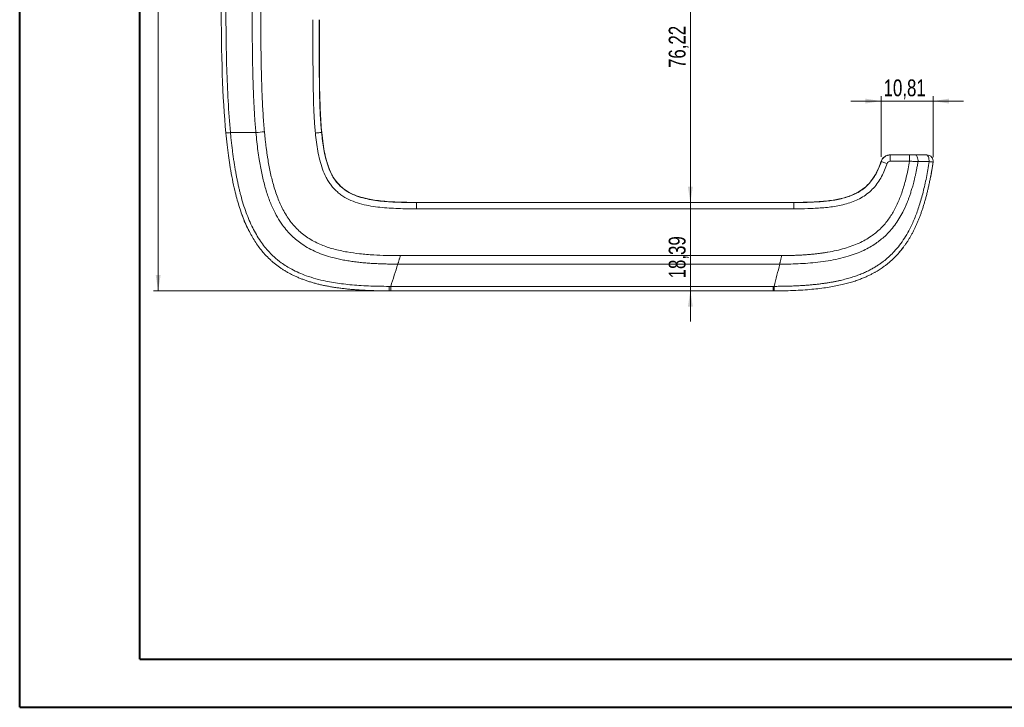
# Model space of a CAD drawing. Header units: millimetres. Extents: x 0 to 420, y 0 to 297.
# Tile 1 of 6: x 0 to 205, y 0 to 143. Entities that reach past the tile are written whole.
import ezdxf

# ---------------------------------------------------------------- set-up
doc = ezdxf.new("R2010")
doc.units = ezdxf.units.MM
doc.styles.add('SLDTEXTSTYLE0', font='TXT', dxfattribs={"width": 0.75})
doc.dimstyles.new('SLDDIMSTYLE0', dxfattribs={"dimtxt": 3.5, "dimasz": 3.302, "dimexe": 0, "dimexo": 0.0625, "dimgap": 0.875, "dimtad": 1, "dimrnd": 1e-09, "dimzin": 12, "dimdsep": 46, "dimtxsty": 'SLDTEXTSTYLE0', "dimsah": 1, "dimcen": 0.09, "dimadec": 0, "dimazin": 3, "dimtfac": 1, "dimtmove": 0, "dimatfit": 0, "dimfxl": 0, "dimfrac": 2, "dimtolj": 1, "dimtzin": 12, "dimarcsym": 0})
doc.dimstyles.new('SLDDIMSTYLE1', dxfattribs={"dimtxt": 3.5, "dimasz": 3.302, "dimexe": 0, "dimexo": 0.0625, "dimgap": 0.875, "dimtad": 1, "dimrnd": 1e-09, "dimzin": 12, "dimdsep": 46, "dimtxsty": 'SLDTEXTSTYLE0', "dimsah": 1, "dimcen": 0.09, "dimadec": 0, "dimazin": 3, "dimtfac": 1, "dimtofl": 0, "dimtmove": 0, "dimatfit": 3, "dimfxl": 0, "dimfrac": 2, "dimtolj": 1, "dimtzin": 12, "dimarcsym": 0})
doc.dimstyles.new('SLDDIMSTYLE2', dxfattribs={"dimtxt": 3.5, "dimasz": 3.302, "dimexe": 0, "dimexo": 0.0625, "dimgap": 0.875, "dimtad": 1, "dimdec": 6, "dimrnd": 1e-09, "dimzin": 12, "dimdsep": 46, "dimtxsty": 'SLDTEXTSTYLE0', "dimsah": 1, "dimcen": 0.09, "dimadec": 0, "dimazin": 3, "dimtfac": 1, "dimtofl": 0, "dimtmove": 0, "dimatfit": 3, "dimfxl": 0, "dimfrac": 2, "dimtolj": 1, "dimtzin": 12, "dimarcsym": 0})

# ---------------------------------------------------------------- blocks, each defined once
blk = doc.blocks.new('_D_2')
at = {"color": 7, "linetype": 'Continuous', "lineweight": 0}
blk.add_line((139.81, 105.37), (139.81, 181.59), dxfattribs=at)
for points in [[(139.81, 181.59), (139.3, 178.29), (140.32, 178.29)], [(139.81, 105.37), (140.32, 108.67), (139.3, 108.67)]]:
    blk.add_solid(points, dxfattribs=at)
at = {"color": 7, "linetype": 'Continuous', "lineweight": 0, "insert": (135.3, 133.41), "char_height": 3.5, "attachment_point": 1, "rotation": 90, "style": 'SLDTEXTSTYLE0'}
blk.add_mtext('76,22', dxfattribs=at)
blk = doc.blocks.new('_D_5')
at = {"color": 7, "linetype": 'Continuous', "lineweight": 0}
for p, q in [((76.08, 206.98), (27.93, 206.98)), ((28.93, 86.98), (28.93, 206.98)), ((76.38, 86.98), (27.93, 86.98))]:
    blk.add_line(p, q, dxfattribs=at)
for points in [[(28.93, 206.98), (28.42, 203.68), (29.44, 203.68)], [(28.93, 86.98), (29.44, 90.28), (28.42, 90.28)]]:
    blk.add_solid(points, dxfattribs=at)
at = {"color": 7, "linetype": 'Continuous', "lineweight": 0, "insert": (24.42, 145.84), "char_height": 3.5, "attachment_point": 1, "rotation": 90, "style": 'SLDTEXTSTYLE0'}
blk.add_mtext('120', dxfattribs=at)
blk = doc.blocks.new('_D_6')
at = {"color": 7, "linetype": 'Continuous', "lineweight": 0}
for p, q in [((139.81, 105.37), (139.81, 111.72)), ((139.81, 86.98), (139.81, 105.37)), ((139.81, 86.98), (139.81, 80.63))]:
    blk.add_line(p, q, dxfattribs=at)
for points in [[(139.81, 105.37), (140.32, 108.67), (139.3, 108.67)], [(139.81, 86.98), (139.3, 83.68), (140.32, 83.68)]]:
    blk.add_solid(points, dxfattribs=at)
at = {"color": 7, "linetype": 'Continuous', "lineweight": 0, "insert": (135.3, 89.58), "char_height": 3.5, "attachment_point": 1, "rotation": 90, "style": 'SLDTEXTSTYLE0'}
blk.add_mtext('18,39', dxfattribs=at)
blk = doc.blocks.new('_D_7')
at = {"color": 7, "linetype": 'Continuous', "lineweight": 0}
for p, q in [((179.57, 114.92), (179.57, 127.52)), ((190.38, 114.81), (190.38, 127.52)), ((179.57, 126.52), (173.22, 126.52)), ((179.57, 126.52), (190.38, 126.52)), ((190.38, 126.52), (196.73, 126.52))]:
    blk.add_line(p, q, dxfattribs=at)
for points in [[(179.57, 126.52), (176.27, 127.03), (176.27, 126.01)], [(190.38, 126.52), (193.69, 126.01), (193.69, 127.03)]]:
    blk.add_solid(points, dxfattribs=at)
at = {"color": 7, "linetype": 'Continuous', "lineweight": 0, "insert": (180.07, 131.03), "char_height": 3.5, "attachment_point": 1, "style": 'SLDTEXTSTYLE0'}
blk.add_mtext('10,81', dxfattribs=at)

msp = doc.modelspace()

# ---------------------------------------------------------------- linework, layer by layer
at = {"color": 7, "linetype": 'Continuous', "lineweight": 40}
for p, q in [((0.0788436, 0.2147802), (0.0788436, 297.2147802)), ((25.0788436, 10.2147802), (25.0788436, 287.2147802)), ((25.0788436, 10.2147802), (410.0788436, 10.2147802)), ((0.0788436, 0.2147802), (420.0788436, 0.2147802))]:
    msp.add_line(p, q, dxfattribs=at)
at = {"color": 8, "linetype": 'Continuous', "lineweight": 15}
for p, q in [((179.5709727, 113.9229201), (179.5623859, 113.9232144)), ((82.767736, 105.3709686), (82.767736, 105.4085494)), ((161.3792663, 105.3709686), (161.3792663, 105.4085494))]:
    msp.add_line(p, q, dxfattribs=at)
at = {"color": 7, "linetype": 'Continuous', "lineweight": 15}
for p, q in [((185.4877992, 113.9986627), (181.4704685, 113.9985845)), ((161.3792663, 105.4085494), (82.767736, 105.4085494)), ((82.767736, 105.3709686), (161.3792663, 105.3709686)), ((161.3792775, 104.0721573), (82.7677248, 104.0721573)), ((158.4185174, 92.5474205), (78.8517965, 92.5474205)), ((79.4174222, 94.3287239), (158.8461732, 94.3287239)), ((77.3767827, 86.9799518), (77.075511, 86.9799518)), ((157.0755092, 86.9799518), (77.3767827, 86.9799518)), ((77.3767939, 87.9213289), (157.0755092, 87.9213289)), ((157.0755092, 87.9213289), (157.3033517, 87.9215338)), ((157.0755092, 87.9213289), (157.0755092, 86.9799518)), ((157.0755092, 86.9799518), (158.6679926, 87.0048591))]:
    msp.add_line(p, q, dxfattribs=at)
at = {"color": 7, "linetype": 'Continuous', "lineweight": 15, "flags": 128}
for points in [[(43.9898891, 119.9566462), (43.7905116, 119.9376528), (43.6058639, 119.9200564), (43.4407366, 119.9043133), (43.2993842, 119.8908296), (43.1854574, 119.8799555), (43.1019215, 119.8719703), (43.0509148, 119.8670809), (43.033771, 119.8654138)], [(62.9752723, 119.994266), (62.941253, 119.9909784), (62.8614498, 119.9832652), (62.7387723, 119.9714095), (62.5776721, 119.9558396), (62.3840166, 119.9371219), (62.1648503, 119.9159399), (61.9281342, 119.8930611), (61.6824886, 119.8693198)], [(181.4704685, 113.9985845), (181.470461, 114.2522283), (181.470461, 114.4961231), (181.470461, 114.7208959), (181.470461, 114.9179005), (181.470461, 115.0795706), (181.470461, 115.1996926), (181.470461, 115.2736433), (181.470461, 115.2985842)], [(180.8047516, 113.5170982), (180.5703191, 113.5942117), (180.3444101, 113.6685163), (180.1352425, 113.7373187), (179.9504233, 113.798108), (179.7966806, 113.8486788), (179.6796022, 113.8871909), (179.6034424, 113.9122397), (179.5709727, 113.9229201)], [(82.767736, 105.3709686), (82.7677323, 105.3367891), (82.7677323, 105.2566134), (82.7677323, 105.1333622), (82.7677323, 104.9715132), (82.7677285, 104.7769562), (82.7677285, 104.5567655), (82.7677285, 104.3189504), (82.7677248, 104.0721573)], [(161.3792663, 105.3709686), (161.3792701, 105.3367891), (161.3792701, 105.2566134), (161.3792738, 105.1333622), (161.3792738, 104.9715132), (161.3792738, 104.7769562), (161.3792775, 104.5567655), (161.3792775, 104.3189504), (161.3792775, 104.0721573)], [(77.3767902, 87.9213289), (77.3767902, 87.7238736), (77.3767902, 87.5416175), (77.3767902, 87.379057), (77.3767902, 87.2402005), (77.3767902, 87.1284791), (77.3767902, 87.0466494), (77.3767864, 86.9967267), (77.3767827, 86.9799518)]]:
    msp.add_lwpolyline(points, dxfattribs=at)
at = {"color": 8, "linetype": 'Continuous', "lineweight": 15, "flags": 128}
msp.add_lwpolyline([(62.9752723, 119.994266), (63.0022211, 119.9968737), (63.0125551, 119.9978721), (63.012678, 119.9978851)], dxfattribs=at)
at = {"color": 7, "linetype": 'Continuous', "lineweight": 15}
msp.add_arc((340.912492, 87.7336145), 263.8380574, 179.959203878, 180.163667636, dxfattribs=at)
for points, knots in [([(49.2964189, 119.956647), (49.2650553, 120.2991368), (49.2023275, 120.9841232), (49.1206274, 122.012705), (49.046883, 123.0419402), (48.9811611, 124.0718209), (48.9223348, 125.1022263), (48.8695463, 126.1330746), (48.8220834, 127.1643143), (48.779611, 128.1959368), (48.7417201, 129.2279433), (48.70802, 130.2603368), (48.6781192, 131.2931204), (48.6516107, 132.3262996), (48.6282334, 133.3598869), (48.6077578, 134.3938981), (48.5899457, 135.4283498), (48.5745625, 136.4632583), (48.5613673, 137.4986417), (48.5501418, 138.5345225), (48.5407638, 139.5709297), (48.5330921, 140.607895), (48.5270172, 141.6454509), (48.5223117, 142.6854875), (48.518964, 143.7977115), (48.5142389, 145.3699506), (48.5120897, 147.7663286), (48.5202145, 151.2971797), (48.5524245, 155.095943), (48.6165731, 158.6559363), (48.6956886, 161.4572168), (48.7909589, 163.8385176), (48.8928154, 165.8008002), (48.9738565, 166.9685112), (49.009555, 167.4828857)], [0, 0, 0, 0, 0.0216954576, 0.0433913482, 0.0650888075, 0.0867884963, 0.1084906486, 0.1301951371, 0.1519021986, 0.1736127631, 0.1953276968, 0.2170477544, 0.2387735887, 0.2605057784, 0.2822449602, 0.3039917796, 0.3257468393, 0.3475107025, 0.3692838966, 0.3910670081, 0.4128607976, 0.4346660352, 0.4564834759, 0.4783138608, 0.5002751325, 0.5266460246, 0.577495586, 0.6514452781, 0.7493822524, 0.8171372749, 0.8760531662, 0.9261613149, 0.9674741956, 1, 1, 1, 1]), ([(50.7901328, 167.354503), (50.7678439, 167.0398268), (50.7219449, 166.391825), (50.6622235, 165.3910899), (50.6064017, 164.33391), (50.5554304, 163.2202143), (50.5090372, 162.0500218), (50.4673037, 160.8233256), (50.4302091, 159.5401268), (50.3977603, 158.2004243), (50.3699612, 156.8042177), (50.3467958, 155.3515068), (50.3154753, 152.7910709), (50.2937314, 148.9125037), (50.2998632, 143.3886261), (50.3399037, 137.6486661), (50.4198701, 132.9413687), (50.5145971, 129.6587751), (50.5957938, 127.4867642), (50.6911475, 125.4519037), (50.8016043, 123.554272), (50.9240011, 121.7935636), (51.0244949, 120.6667293), (51.0727335, 120.1258313)], [0, 0, 0, 0, 0.0200258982, 0.0412386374, 0.0636395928, 0.0872299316, 0.1120106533, 0.1379826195, 0.1651465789, 0.1935031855, 0.2230530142, 0.2537965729, 0.2857343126, 0.3856040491, 0.5000128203, 0.6363945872, 0.7499885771, 0.7988707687, 0.8448615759, 0.8879647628, 0.9281849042, 0.9655276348, 1, 1, 1, 1]), ([(43.0405092, 146.9799513), (43.0409628, 146.4104976), (43.0421315, 145.7958053), (43.0463941, 144.5504871), (43.0494987, 143.9255456), (43.0551478, 143.0507049), (43.0571636, 142.7713856), (43.0616344, 142.2082584), (43.0689674, 141.3640981), (43.0782789, 140.5214695), (43.1141525, 137.7158465), (43.157916, 135.4812971), (43.2903566, 131.0261494), (43.3787165, 128.8055051), (43.6235452, 124.3739361), (43.7792893, 122.1628151), (43.9898863, 119.956647)], [0, 0, 0, 0, 0.0625, 0.0625, 0.125, 0.125, 0.15625, 0.15625, 0.1875, 0.25, 0.25, 0.5, 0.5, 0.75, 0.75, 1, 1, 1, 1]), ([(61.6824886, 119.8693204), (61.5877521, 120.8495336), (61.5164761, 121.8311049), (61.4006854, 123.795797), (61.3572398, 124.7789796), (61.2549742, 127.7301526), (61.2216783, 129.6988109), (61.1632493, 135.6046183), (61.1734973, 139.5422282), (61.1732791, 143.4796741)], [0, 0, 0, 0, 0.125, 0.125, 0.25, 0.25, 0.5, 0.5, 1, 1, 1, 1]), ([(62.4720883, 143.4800444), (62.4723056, 139.5633977), (62.4621879, 135.6465931), (62.5195913, 129.7719704), (62.5522859, 127.8137212), (62.6530965, 124.8780831), (62.6959315, 123.9000708), (62.8104667, 121.9457153), (62.8810374, 120.9693068), (62.9752739, 119.9942666)], [0, 0, 0, 0, 0.5, 0.5, 0.75, 0.75, 0.875, 0.875, 1, 1, 1, 1]), ([(63.0126817, 119.9978777), (62.9496703, 120.7321976), (62.815728, 122.2931271), (62.6906275, 124.7719448), (62.6015417, 127.5024548), (62.5413628, 130.8128722), (62.5137339, 134.6890313), (62.5082408, 139.0518279), (62.5091798, 142.0060968), (62.5096483, 143.4800334)], [0, 0, 0, 0, 0.0941010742, 0.200028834, 0.3168591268, 0.4429308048, 0.6227802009, 0.8117984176, 1, 1, 1, 1]), ([(77.0755101, 86.9799504), (76.7071949, 86.98086), (75.9781026, 86.9826606), (74.8957488, 86.997937), (73.8358685, 87.0229322), (72.7982368, 87.0588267), (71.7826293, 87.1057598), (70.7888214, 87.1641416), (69.8165884, 87.2343117), (68.8657057, 87.3166285), (67.9359483, 87.4114455), (67.0270917, 87.519118), (66.138911, 87.6400009), (65.2711815, 87.7744496), (64.4236786, 87.9228197), (63.5961777, 88.0854673), (62.7884546, 88.2627485), (62.0002851, 88.45502), (61.2314456, 88.6626387), (60.4817127, 88.8859616), (59.7508636, 89.1253463), (59.0386761, 89.3811501), (58.3449286, 89.6537308), (57.6694004, 89.943446), (57.0118713, 90.2506528), (56.372122, 90.5757083), (55.7499339, 90.9189688), (55.145089, 91.28079), (54.5573698, 91.6615267), (53.9865591, 92.0615327), (53.4324399, 92.4811602), (52.8947945, 92.9207626), (52.3734071, 93.3806831), (51.8680521, 93.8612982), (50.9704767, 94.7809549), (49.7517565, 96.258087), (48.3544056, 98.4416125), (47.1286184, 100.9062956), (46.0639838, 103.6650463), (45.3042813, 106.2128407), (44.5175484, 109.4226653), (43.9846932, 112.2852982), (43.5478528, 115.2884545), (43.2712704, 117.4977223), (43.1156008, 119.049607), (43.0337694, 119.8653925)], [0, 0, 0, 0, 0.0201635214, 0.0399143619, 0.0592585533, 0.0782024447, 0.0967527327, 0.114916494, 0.1327012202, 0.1501148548, 0.1671658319, 0.1838631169, 0.2002162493, 0.2162353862, 0.2319313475, 0.2473156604, 0.2624006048, 0.2771992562, 0.2917255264, 0.305994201, 0.3200209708, 0.3338224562, 0.3474162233, 0.3608207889, 0.3740556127, 0.3871410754, 0.4000984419, 0.4129498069, 0.4257180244, 0.438426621, 0.4510996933, 0.4637617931, 0.4764378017, 0.4891527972, 0.5019319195, 0.5467793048, 0.5936812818, 0.6435566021, 0.69721914, 0.7553729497, 0.7889744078, 0.8781232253, 0.9146172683, 0.9551165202, 1, 1, 1, 1]), ([(43.9898872, 119.956647), (44.0271718, 119.5743461), (44.1005807, 118.8216415), (44.2213661, 117.7113266), (44.3477998, 116.6366498), (44.480645, 115.5966947), (44.6196313, 114.5904702), (44.7647431, 113.6170327), (44.9158911, 112.6754539), (45.0729967, 111.7648288), (45.2359702, 110.8842731), (45.4047168, 110.0329238), (45.5791363, 109.2099366), (45.7591193, 108.4144935), (45.944563, 107.6457735), (46.3884666, 105.9173895), (47.1722453, 103.3610143), (48.5247206, 100.1555436), (50.1324924, 97.3761587), (51.694286, 95.3983956), (53.1912855, 93.9202359), (54.7186957, 92.6803715), (56.9390885, 91.2979983), (60.0432616, 89.9478765), (62.9997414, 89.1566371), (65.4698052, 88.6993019), (67.1428528, 88.4545815), (68.916249, 88.2567572), (70.7951305, 88.1047741), (72.7845992, 87.9984503), (74.8900201, 87.9334643), (76.3329318, 87.925544), (77.0745033, 87.9214735)], [0, 0, 0, 0, 0.0215951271, 0.04251822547, 0.06278988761, 0.08243034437, 0.10145947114, 0.11989679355, 0.13776149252, 0.15507240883, 0.17184804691, 0.18810657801, 0.20386584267, 0.21914335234, 0.23395629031, 0.24832151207, 0.3194701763, 0.3840573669, 0.44350111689, 0.49947534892, 0.52510531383, 0.56167193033, 0.60984090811, 0.67169163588, 0.75127519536, 0.7812831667, 0.81291767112, 0.84630979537, 0.8815882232, 0.91887958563, 0.95830888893, 1, 1, 1, 1]), ([(78.8517809, 92.547374), (78.4959536, 92.5486861), (77.776584, 92.5513387), (76.687163, 92.5696253), (75.5781319, 92.6006455), (74.4529614, 92.6474184), (73.315174, 92.7119358), (72.1683317, 92.7967409), (71.0160217, 92.9045186), (69.8618403, 93.0382106), (68.709385, 93.2010685), (67.184934, 93.4606728), (64.8847387, 93.9686106), (61.9207849, 94.9518027), (59.0482774, 96.5021942), (56.6810748, 98.4288027), (54.570746, 100.8754469), (53.0186748, 103.6057717), (51.8938295, 106.3824065), (51.1250797, 108.8507506), (50.4818285, 111.5398907), (50.0302857, 113.9939878), (49.7082597, 116.178308), (49.4798684, 118.0368006), (49.3584378, 119.3072345), (49.2963656, 119.956647)], [0, 0, 0, 0, 0.0228878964, 0.0462720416, 0.0700828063, 0.0942505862, 0.1187065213, 0.1433833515, 0.1682164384, 0.1931449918, 0.2181135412, 0.2430736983, 0.2925996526, 0.3695354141, 0.4431774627, 0.5011928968, 0.5649371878, 0.6499150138, 0.7018119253, 0.7574761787, 0.8160277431, 0.879573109, 0.9179119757, 0.9580387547, 1, 1, 1, 1]), ([(51.0725664, 120.1270027), (51.1060281, 119.7845394), (51.1716152, 119.1132898), (51.2787588, 118.1280004), (51.3899352, 117.1845749), (51.5058364, 116.2830805), (51.6262567, 115.4234848), (51.8573, 113.9132878), (52.2448801, 111.8151389), (52.9140572, 109.060648), (53.7620786, 106.4367235), (54.9028904, 103.8589139), (56.3483304, 101.5229916), (58.1913119, 99.4515654), (60.3959823, 97.7763208), (62.845722, 96.5363299), (65.5138283, 95.6473324), (68.189969, 95.0636999), (71.0032374, 94.6774748), (73.7160773, 94.4574494), (76.5568153, 94.3444238), (78.4177496, 94.3342395), (79.4174369, 94.3287686)], [0, 0, 0, 0, 0.02315829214, 0.04539171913, 0.06670215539, 0.0870917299, 0.10656287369, 0.12511837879, 0.18991385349, 0.2500884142, 0.31579193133, 0.37523345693, 0.43941433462, 0.49986857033, 0.56077994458, 0.62464517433, 0.68375613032, 0.74961916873, 0.80870017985, 0.87475978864, 0.93272140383, 1, 1, 1, 1]), ([(82.7677251, 104.0721587), (81.492624, 104.0721677), (80.2189552, 104.0893744), (77.6765295, 104.1827689), (76.4076373, 104.2573319), (74.512195, 104.4639894), (73.8816705, 104.5483603), (72.6243412, 104.7617657), (71.9959606, 104.8912189), (70.1292596, 105.374972), (68.9327075, 105.8160009), (67.5432636, 106.6301059), (67.2713644, 106.806597), (66.7525465, 107.1810003), (66.5037994, 107.3795586), (65.7887697, 108.0084789), (65.3553899, 108.473888), (64.7687598, 109.2395751), (64.583371, 109.5058105), (64.2404845, 110.0484289), (64.0818515, 110.3261481), (63.6388784, 111.1757816), (63.3847529, 111.7628146), (62.9405173, 112.9689133), (62.7543744, 113.5849351), (62.4375607, 114.8223037), (62.3057016, 115.4460438), (61.9638057, 117.3274876), (61.8056869, 118.5950788), (61.6824886, 119.8693204)], [0, 0, 0, 0, 0.125, 0.125, 0.25, 0.25, 0.3125, 0.3125, 0.375, 0.375, 0.5, 0.5, 0.53125, 0.53125, 0.5625, 0.5625, 0.625, 0.625, 0.65625, 0.65625, 0.6875, 0.6875, 0.75, 0.75, 0.8125, 0.8125, 0.875, 0.875, 1, 1, 1, 1]), ([(62.9752739, 119.9942666), (63.0903954, 118.8035637), (63.2366564, 117.6187535), (63.5483729, 115.8590093), (63.6680295, 115.2754086), (63.9545341, 114.1171373), (64.1219404, 113.5413203), (64.5251255, 112.4079367), (64.757147, 111.8564144), (65.1622655, 111.0575898), (65.3076709, 110.7964825), (65.6236111, 110.2867956), (65.7953334, 110.0369352), (66.3418681, 109.318773), (66.7487024, 108.8852327), (67.4246418, 108.3048726), (67.6603012, 108.1224369), (68.1534653, 107.7808283), (68.412123, 107.6213227), (69.7246338, 106.8929317), (70.8567533, 106.508656), (73.195191, 105.9480732), (74.3819118, 105.7765385), (76.7716299, 105.5346107), (77.9702567, 105.4692217), (80.3677271, 105.3864202), (81.56744, 105.3709764), (82.7677343, 105.3709679)], [0, 0, 0, 0, 0.125, 0.125, 0.1875, 0.1875, 0.25, 0.25, 0.3125, 0.3125, 0.34375, 0.34375, 0.375, 0.375, 0.4375, 0.4375, 0.46875, 0.46875, 0.5, 0.5, 0.625, 0.625, 0.75, 0.75, 0.875, 0.875, 1, 1, 1, 1]), ([(82.767736, 105.4085494), (81.8532998, 105.4138096), (80.1491644, 105.4236125), (77.778394, 105.5140477), (75.7675455, 105.6597978), (74.0854783, 105.8627978), (72.6872494, 106.1066621), (71.3768971, 106.4184414), (70.1548469, 106.8079198), (69.0219423, 107.3112322), (68.0910249, 107.8491506), (67.0420727, 108.6303469), (66.1390967, 109.5852654), (65.3687411, 110.7331275), (64.8536719, 111.7309747), (64.3879229, 112.8576048), (63.9729322, 114.1507377), (63.5948831, 115.7500099), (63.256078, 117.7309504), (63.0991229, 119.1927699), (63.012678, 119.9978851)], [0, 0, 0, 0, 0.0956919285, 0.1783306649, 0.2482330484, 0.3066189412, 0.3555633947, 0.3966784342, 0.4475072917, 0.4895415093, 0.5261697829, 0.5597821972, 0.6261626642, 0.6623630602, 0.7042165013, 0.7434360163, 0.7898360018, 0.8461722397, 0.9152774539, 1, 1, 1, 1]), ([(181.463897, 115.298573), (181.4516107, 115.2985275), (181.4319217, 115.2984547), (181.4264657, 115.2984443), (181.4188135, 115.2983991), (181.4108263, 115.2983405), (181.3984226, 115.2981825), (181.373297, 115.2976711), (181.3204589, 115.2957728), (181.151685, 115.2838087), (180.9080284, 115.2379473), (180.5742184, 115.116409), (180.2365873, 114.9234531), (179.9141082, 114.6239851), (179.6691783, 114.2839133), (179.5828794, 114.0401547), (179.5440873, 113.9305831)], [0, 0, 0, 0, 0.2201280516, 0.3527568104, 0.3826215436, 0.3953411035, 0.4027342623, 0.4079721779, 0.4192716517, 0.4408283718, 0.5321215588, 0.5975996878, 0.698974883, 0.8125563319, 0.9157424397, 1, 1, 1, 1]), ([(179.5709728, 113.9229203), (179.6367325, 114.1231058), (179.731624, 114.3078896), (179.9789955, 114.6470105), (180.1272874, 114.7947697), (180.6352283, 115.1632697), (181.0492137, 115.2985859), (181.4704614, 115.2985848)], [0, 0, 0, 0, 0.25, 0.25, 0.5, 0.5, 1, 1, 1, 1]), ([(181.4604325, 115.29845), (181.4536857, 115.2984454), (181.4230608, 115.2984244), (181.4390444, 115.2984597), (181.4515067, 115.2984873)], [0, 0, 0, 0, 0.22030291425, 1, 1, 1, 1]), ([(181.4704614, 115.2985848), (182.3371281, 115.2985871), (183.2037947, 115.2986182), (184.0704614, 115.298627), (184.5428785, 115.2986318), (185.0152955, 115.2986313), (185.4877125, 115.2986637)], [0, 0, 0, 0, 0.0026000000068, 0.0026000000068, 0.0026000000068, 0.004017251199, 0.004017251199, 0.004017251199, 0.004017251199]), ([(189.0998928, 115.3007411), (188.468163, 115.3006093), (187.1885354, 115.3003422), (185.9089084, 115.2995733), (185.2610109, 115.2991839)], [0, 0, 0, 0, 0.4936825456, 1, 1, 1, 1]), ([(185.487802, 113.9986638), (185.4877903, 114.1688078), (185.4877786, 114.3388849), (185.4877569, 114.6532777), (185.487747, 114.7974699), (185.4877305, 115.0381182), (185.4877238, 115.1344799), (185.4877149, 115.2647582), (185.4877125, 115.2986235), (185.4877125, 115.2986637)], [0, 0, 0, 0, 0.25, 0.25, 0.5, 0.5, 0.75, 0.75, 1, 1, 1, 1]), ([(187.2496299, 113.9021629), (187.2554313, 114.0798689), (187.2448023, 114.2602578), (187.1924363, 114.5966503), (187.1507242, 114.7524948), (187.043121, 115.0137769), (186.9772809, 115.119091), (186.8323827, 115.2616959), (186.753393, 115.2989192), (186.6743766, 115.2989938)], [0, 0, 0, 0, 0.25, 0.25, 0.5, 0.5, 0.75, 0.75, 1, 1, 1, 1]), ([(189.5570539, 113.9101779), (189.5626508, 114.0873742), (189.5515866, 114.267054), (189.4979492, 114.6019319), (189.455401, 114.7569739), (189.3458193, 115.0168532), (189.2788368, 115.1215693), (189.1314667, 115.2633922), (189.0511478, 115.3004328), (188.9707769, 115.3005671)], [0, 0, 0, 0, 0.25, 0.25, 0.5, 0.5, 0.75, 0.75, 1, 1, 1, 1]), ([(190.3849608, 113.8070142), (190.4127097, 113.9912475), (190.4002386, 114.1814322), (190.2970996, 114.5394962), (190.2064898, 114.7071734), (189.9634878, 114.9896581), (189.8112328, 115.1043061), (189.4726006, 115.2597918), (189.2864146, 115.3005418), (189.1001034, 115.3006339)], [0, 0, 0, 0, 0.25, 0.25, 0.5, 0.5, 0.75, 0.75, 1, 1, 1, 1]), ([(157.3033524, 87.9215352), (157.6743985, 87.9230116), (158.4035457, 87.9259128), (159.4781776, 87.9431505), (160.5150736, 87.9698045), (161.5154146, 88.0066084), (162.4803497, 88.053219), (163.4109953, 88.1095384), (164.3084362, 88.1753799), (165.173726, 88.2505538), (166.0078882, 88.3348473), (166.8119163, 88.4280305), (167.586775, 88.5298564), (168.3334006, 88.6400622), (169.0527014, 88.7583699), (169.7455588, 88.8844876), (170.4128276, 89.0181102), (171.0553364, 89.1589206), (171.6738887, 89.3065903), (172.2692621, 89.4607803), (172.8422082, 89.6211451), (173.3934543, 89.7873302), (173.9237044, 89.9589735), (174.4336407, 90.1357053), (174.9239236, 90.3171499), (175.3951923, 90.5029263), (175.8480652, 90.6926488), (176.2831406, 90.8859278), (176.7009973, 91.0823709), (177.1021944, 91.2815835), (177.4872726, 91.4831694), (177.8567538, 91.6867318), (178.2111424, 91.8918738), (178.5509247, 92.0981993), (178.8765704, 92.3053137), (179.1885318, 92.5128242), (179.4872459, 92.7203414), (179.7731307, 92.9274767), (180.0465982, 93.1338548), (180.9340421, 93.8305275), (182.5281452, 95.3217371), (184.5175121, 97.9430803), (186.0232426, 100.7899453), (186.9554196, 103.1193608), (187.5244848, 104.7953006), (187.9351166, 106.1566655), (188.3161359, 107.5806712), (188.66879, 109.0686873), (188.9934628, 110.6221979), (189.2939816, 112.2421857), (189.4682778, 113.3472998), (189.557061, 113.9102241)], [0, 0, 0, 0, 0.0236079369, 0.0463922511, 0.0683809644, 0.0896015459, 0.1100809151, 0.1298454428, 0.1489209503, 0.1673327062, 0.1851054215, 0.2022632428, 0.2188297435, 0.2348279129, 0.2502801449, 0.2652082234, 0.2796333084, 0.2935759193, 0.3070559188, 0.3200924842, 0.3327040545, 0.344908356, 0.3567224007, 0.3681624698, 0.3792441, 0.3899820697, 0.4003903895, 0.4104822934, 0.4202702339, 0.4297658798, 0.4389801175, 0.4479230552, 0.4566040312, 0.4650316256, 0.4732136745, 0.4811572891, 0.4888688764, 0.4963541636, 0.5036182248, 0.51066551, 0.5681396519, 0.6418986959, 0.71894336, 0.7723174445, 0.8014052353, 0.8315347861, 0.8627729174, 0.8951819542, 0.9288201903, 0.9637423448, 1, 1, 1, 1]), ([(190.3848113, 113.8069332), (190.336535, 113.4931913), (190.2409711, 112.8721318), (190.0861576, 111.9521249), (189.9245818, 111.0527363), (189.755243, 110.1738856), (189.5782331, 109.3153279), (189.39336, 108.4768611), (189.2005055, 107.6582721), (188.9995317, 106.8593507), (188.7903061, 106.0798857), (188.5726946, 105.3196665), (188.3465631, 104.5784823), (188.1117778, 103.8561224), (187.8682044, 103.1523762), (187.6157088, 102.4670332), (187.3541567, 101.7998832), (187.0834137, 101.1507159), (186.8033454, 100.5193212), (186.5138173, 99.9054895), (186.214695, 99.309011), (185.905844, 98.7296763), (185.58713, 98.1672765), (185.2584186, 97.6216024), (184.9195758, 97.0924456), (184.5704677, 96.5795976), (184.2109607, 96.08285), (183.8409212, 95.601995), (183.4602164, 95.1368245), (183.0687137, 94.6871306), (182.6662805, 94.2527054), (182.2527854, 93.8333412), (181.8280957, 93.4288287), (181.3920847, 93.0389634), (181.0748332, 92.7727863), (180.8706681, 92.6075552), (180.7688987, 92.5261135), (180.6220251, 92.4106143), (180.4289493, 92.2623513), (180.1882321, 92.0829949), (179.8980837, 91.8745806), (179.556355, 91.6394947), (179.160526, 91.3804575), (178.7076931, 91.1005039), (178.1945549, 90.8029611), (177.617397, 90.4914228), (176.9720747, 90.1697208), (176.2539953, 89.8418929), (175.4580975, 89.5121469), (174.5788295, 89.1848215), (173.6101246, 88.8643431), (172.5453742, 88.55518), (171.3773982, 88.2617928), (170.098412, 87.988582), (168.6999922, 87.7398376), (167.1730389, 87.5196673), (165.5077368, 87.3320044), (163.6935147, 87.1802658), (161.7190026, 87.0684826), (159.5719914, 86.9961864), (158.08169, 86.9856454), (157.3058155, 86.9801576)], [0, 0, 0, 0, 0.0196464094, 0.0388905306, 0.0577396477, 0.0762012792, 0.0942831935, 0.1119934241, 0.1293402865, 0.1463323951, 0.16297868, 0.1792884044, 0.1952711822, 0.2109369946, 0.2262962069, 0.241359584, 0.2561383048, 0.270643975, 0.2848886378, 0.2988847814, 0.3126453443, 0.3261837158, 0.3395137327, 0.3526496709, 0.3656062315, 0.3783985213, 0.3910420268, 0.403552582, 0.41594633, 0.4282396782, 0.4404492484, 0.4525918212, 0.4646842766, 0.4767435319, 0.4887864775, 0.4903105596, 0.4929994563, 0.4968536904, 0.5018747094, 0.5080656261, 0.5154321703, 0.5239838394, 0.5337352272, 0.5447075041, 0.5569300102, 0.5704419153, 0.5852938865, 0.6015497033, 0.6192877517, 0.6386023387, 0.659604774, 0.6824241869, 0.7072080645, 0.7341225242, 0.7633523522, 0.7951008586, 0.8295896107, 0.8670581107, 0.9077634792, 0.9519802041, 1, 1, 1, 1]), ([(187.2490489, 113.9021447), (187.2002332, 113.6252665), (187.105502, 113.0879607), (186.9547385, 112.3082441), (186.8039187, 111.5772513), (186.6528947, 110.8928139), (186.5025562, 110.2527143), (186.3535334, 109.6549047), (186.2065091, 109.0974478), (186.0621393, 108.5785267), (185.9210681, 108.0964376), (185.7839212, 107.6495871), (185.6513039, 107.2364884), (185.5237984, 106.855758), (185.4019614, 106.5061135), (185.2863238, 106.1863686), (185.1773808, 105.895436), (185.0756204, 105.6323077), (184.7357251, 104.7800011), (183.9565957, 103.0646629), (182.4887144, 100.6553088), (180.5558057, 98.4726237), (178.3584612, 96.7209786), (175.7874194, 95.2657837), (172.4583903, 94.0295258), (169.2292268, 93.3245284), (166.4098025, 92.9338683), (164.3134554, 92.7376839), (162.2733851, 92.6184061), (160.3145809, 92.555713), (159.0386552, 92.5501589), (158.4185273, 92.5474595)], [0, 0, 0, 0, 0.0208278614, 0.0404182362, 0.0588306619, 0.0761209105, 0.0923410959, 0.1075397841, 0.1217621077, 0.1350498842, 0.1474417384, 0.158973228, 0.1696769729, 0.1795827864, 0.1887178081, 0.197106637, 0.2047714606, 0.2117321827, 0.2180065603, 0.2727493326, 0.3511300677, 0.4260877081, 0.4874669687, 0.5585314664, 0.6440054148, 0.7495486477, 0.8026878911, 0.8548341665, 0.9054788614, 0.9540606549, 1, 1, 1, 1]), ([(158.8461746, 94.3287209), (159.1511761, 94.3303086), (159.7544228, 94.3334488), (160.6490674, 94.350301), (161.5233243, 94.3760814), (162.3771924, 94.4116086), (163.2106728, 94.4566706), (164.0237658, 94.5113222), (164.8164725, 94.5755493), (165.588793, 94.6493557), (166.3407302, 94.7327401), (167.072277, 94.8257043), (167.7834639, 94.9282436), (169.4229803, 95.1944039), (171.855284, 95.7333693), (174.8894759, 96.8215584), (177.3809412, 98.1919685), (179.3856718, 99.8253772), (180.9738499, 101.6317892), (182.2867645, 103.6900856), (183.155771, 105.525297), (183.7522288, 107.0852294), (184.1552636, 108.2983411), (184.5316876, 109.5986715), (184.8806017, 110.986536), (185.2052459, 112.4613721), (185.3920084, 113.477485), (185.4878133, 113.9987277)], [0, 0, 0, 0, 0.0244747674, 0.0484073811, 0.0718008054, 0.0946582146, 0.1169830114, 0.1387788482, 0.1600496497, 0.1807996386, 0.2010333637, 0.2207557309, 0.2399720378, 0.2586880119, 0.354044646, 0.4394123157, 0.5165348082, 0.5809875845, 0.6459483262, 0.7086760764, 0.7763000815, 0.8084980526, 0.8426595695, 0.8788441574, 0.9171018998, 0.9574751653, 1, 1, 1, 1]), ([(179.5280537, 113.9355526), (179.3992411, 113.5570232), (179.1410397, 112.7982706), (178.659703, 111.7496542), (178.1404595, 110.8177581), (177.4436788, 109.7991636), (176.4663299, 108.7171839), (175.3066267, 107.8467628), (174.2429043, 107.2570629), (173.2887271, 106.8338502), (172.1535387, 106.4447119), (170.8957555, 106.1255311), (169.4987409, 105.8682605), (167.9340053, 105.666264), (166.0645526, 105.5180897), (163.845516, 105.424428), (162.2433959, 105.414113), (161.3792663, 105.4085494)], [0, 0, 0, 0, 0.0548661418, 0.1099778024, 0.1581349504, 0.2011667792, 0.2792108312, 0.3571104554, 0.3989879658, 0.4460119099, 0.5002222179, 0.5635475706, 0.623981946, 0.6951482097, 0.7800534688, 0.881368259, 1, 1, 1, 1]), ([(161.3792667, 105.3709679), (162.2921083, 105.3709754), (163.2043227, 105.3817578), (165.0269066, 105.4350115), (165.9373033, 105.4770155), (167.7549905, 105.6143791), (168.6626558, 105.7110551), (170.4707642, 105.9968742), (171.3625174, 106.1847214), (172.6692649, 106.5793099), (173.0996344, 106.7298835), (173.94691, 107.0802142), (174.3613552, 107.2797127), (175.1531639, 107.7277676), (175.5321385, 107.9779719), (176.2526004, 108.5363433), (176.5969449, 108.8468553), (177.5418872, 109.8401168), (178.0626741, 110.5862767), (178.9378479, 112.2032119), (179.2840113, 113.0504977), (179.5709728, 113.9229203)], [0, 0, 0, 0, 0.125, 0.125, 0.25, 0.25, 0.375, 0.375, 0.5, 0.5, 0.5625, 0.5625, 0.625, 0.625, 0.6875, 0.6875, 0.75, 0.75, 0.875, 0.875, 1, 1, 1, 1]), ([(180.8047534, 113.517099), (180.4964856, 112.5799013), (180.1238317, 111.6700802), (179.1874662, 109.9316743), (178.6321801, 109.1265682), (177.6362467, 108.0455319), (177.2738757, 107.7040877), (176.5134066, 107.0840425), (176.1144233, 106.8029545), (175.2805065, 106.2962602), (174.8461052, 106.0698322), (173.9463056, 105.6648135), (173.4868065, 105.488905), (172.0932987, 105.0275291), (171.1405786, 104.8061572), (169.2058448, 104.4699062), (168.2288814, 104.3555683), (166.2765582, 104.1943822), (165.2985145, 104.1458645), (163.3403375, 104.0844428), (162.3601673, 104.0721667), (161.3792773, 104.0721587)], [0, 0, 0, 0, 0.125, 0.125, 0.25, 0.25, 0.3125, 0.3125, 0.375, 0.375, 0.4375, 0.4375, 0.5, 0.5, 0.625, 0.625, 0.75, 0.75, 0.875, 0.875, 1, 1, 1, 1]), ([(181.4704648, 113.9985848), (181.3228811, 113.9985845), (181.1778329, 113.9512661), (180.9404555, 113.7793363), (180.8508681, 113.6572972), (180.8047534, 113.517099)], [0, 0, 0, 0, 0.5, 0.5, 1, 1, 1, 1]), ([(187.2496299, 113.9021629), (186.9783221, 113.9163593), (186.6912139, 113.9317267), (186.0975614, 113.9642348), (185.7916096, 113.9813483), (185.488548, 113.9986638)], [0, 0, 0, 0, 0.5, 0.5, 1, 1, 1, 1]), ([(190.3849608, 113.8070142), (190.3849368, 113.8068926), (190.3063725, 113.816605), (190.0898553, 113.8435912), (190.0000141, 113.8548092), (189.8478603, 113.8738392), (189.7940189, 113.8805776), (189.6799679, 113.8948613), (189.6187451, 113.9025336), (189.5571675, 113.9102553)], [0, 0, 0, 0, 0.5, 0.5, 0.75, 0.75, 0.875, 0.875, 1, 1, 1, 1]), ([(189.7712944, 110.2698781), (189.7740295, 110.2819077), (190.0392131, 111.4482297), (190.2127812, 112.6328618), (190.3845591, 113.8052755)], [0, 0, 0, 0, 0.0103140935, 1, 1, 1, 1]), ([(46.4134885, 102.8119848), (46.4383668, 102.7367412), (46.7798785, 101.7038511), (47.2171649, 100.652426), (47.7285102, 99.7346559), (47.7488859, 99.6980854)], [0, 0, 0, 0, 0.0701484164, 0.9629480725, 1, 1, 1, 1]), ([(182.937309, 94.5672282), (183.2129318, 94.864506), (183.665911, 95.3530745), (184.0507014, 95.896464), (184.2013596, 96.1092189)], [0, 0, 0, 0, 0.6084669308, 1, 1, 1, 1]), ([(79.4174369, 94.3287686), (79.3902027, 94.2430218), (79.3356802, 94.0713575), (79.2538961, 93.8140951), (79.1723182, 93.5573228), (79.0911481, 93.3016294), (79.0105841, 93.0476836), (78.930698, 92.7958224), (78.8780701, 92.6301381), (78.8517809, 92.547374)], [0, 0, 0, 0, 0.14259024, 0.2854644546, 0.4284990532, 0.5715770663, 0.7145882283, 0.8574286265, 1, 1, 1, 1]), ([(158.8461749, 94.3287223), (158.8255885, 94.2429456), (158.7843743, 94.0712192), (158.7226104, 93.8138492), (158.6609673, 93.5570003), (158.5995846, 93.3012784), (158.5386219, 93.047375), (158.478161, 92.7956409), (158.4383857, 92.6301055), (158.4185181, 92.5474211)], [0, 0, 0, 0, 0.1425695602, 0.2854264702, 0.4284562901, 0.571543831, 0.7145736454, 0.857430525, 1, 1, 1, 1]), ([(157.3033521, 87.9215352), (157.3036054, 87.7946692), (157.3038715, 87.6675971), (157.3043923, 87.4336597), (157.3046463, 87.3271582), (157.3051003, 87.1536577), (157.3052996, 87.0868892), (157.3056177, 87.0001967), (157.3057365, 86.9801575), (157.3058152, 86.9801576)], [0, 0, 0, 0, 0.25, 0.25, 0.5, 0.5, 0.75, 0.75, 1, 1, 1, 1])]:
    msp.add_open_spline(points, degree=3, knots=knots, dxfattribs=at)
for points in [[(43.0337673, 119.8654137), (42.3316499, 127.2401534), (42.0755101, 136.1781773), (42.0755101, 146.9799504)], [(49.2963922, 119.956647), (47.5247852, 119.956647), (45.7564576, 119.956647), (43.9898872, 119.956647)], [(51.0726776, 120.1264171), (50.4754186, 120.0691307), (49.8730572, 120.0113548), (49.2964757, 119.9560517)], [(185.4877125, 115.2986637), (185.8992536, 115.298692), (186.3054336, 115.2987765), (186.6743766, 115.2989938)], [(186.6743403, 115.2989939), (187.4417242, 115.299446), (188.2071105, 115.3006145), (188.9707769, 115.3005671)], [(188.9708041, 115.300567), (189.0484563, 115.3005622), (189.1001483, 115.3005868), (189.1001034, 115.3006339)], [(189.0999658, 115.300634), (189.0991496, 115.3014569), (189.0996507, 115.2993085), (189.0993928, 115.2991016)], [(189.5570539, 113.9101779), (188.7897258, 113.9083668), (188.020293, 113.9050622), (187.249029, 113.9020292)], [(77.3767923, 87.921329), (77.8684552, 89.4585257), (78.360118, 91.000441), (78.8517809, 92.547374)], [(157.3033399, 87.9214835), (157.675066, 89.4586446), (158.046792, 91.0005241), (158.4185181, 92.5474211)], [(77.0745033, 87.9214735), (77.1749794, 87.9213052), (77.275742, 87.9212571), (77.376792, 87.9213279)], [(157.3058073, 86.9801576), (157.2292047, 86.9800193), (157.1524391, 86.9799504), (157.0755101, 86.9799504)]]:
    msp.add_open_spline(points, degree=3, dxfattribs=at)

# ---------------------------------------------------------------- dimensions: what is measured, and where the dimension line sits
at = {"color": 7, "linetype": 'Continuous', "lineweight": 0}
for base, p1, p2, dimstyle, picture, middle in [((28.9291269, 206.9799504), (77.3767844, 86.9799504), (77.0755101, 206.9799504), 'SLDDIMSTYLE2', '_D_5', (28.9291269, 149.715413)), ((139.8103403, 181.5889329), (161.3792667, 105.3709679), (161.3792658, 181.5889329), 'SLDDIMSTYLE1', '_D_2', (139.8103403, 139.2305513)), ((139.8103403, 105.3709679), (157.0755101, 86.9799504), (161.3792667, 105.3709679), 'SLDDIMSTYLE0', '_D_6', (139.8103403, 95.4015606))]:
    dim = msp.add_linear_dim(base=base, p1=p1, p2=p2, angle=90, dimstyle=dimstyle, dxfattribs=at)
    dim.commit()
    dim.dimension.update_dxf_attribs({"geometry": picture, "text_midpoint": middle, "dimtype": 160})
dim = msp.add_linear_dim(base=(190.3848784, 126.5220629), p1=(179.5709728, 113.9229203), p2=(190.3848784, 113.8069231), dimstyle='SLDDIMSTYLE0', dxfattribs=at)
dim.commit()
dim.dimension.update_dxf_attribs({"geometry": '_D_7', "text_midpoint": (185.8865229, 126.5220629), "dimtype": 160})

doc.saveas('drawing.dxf')
